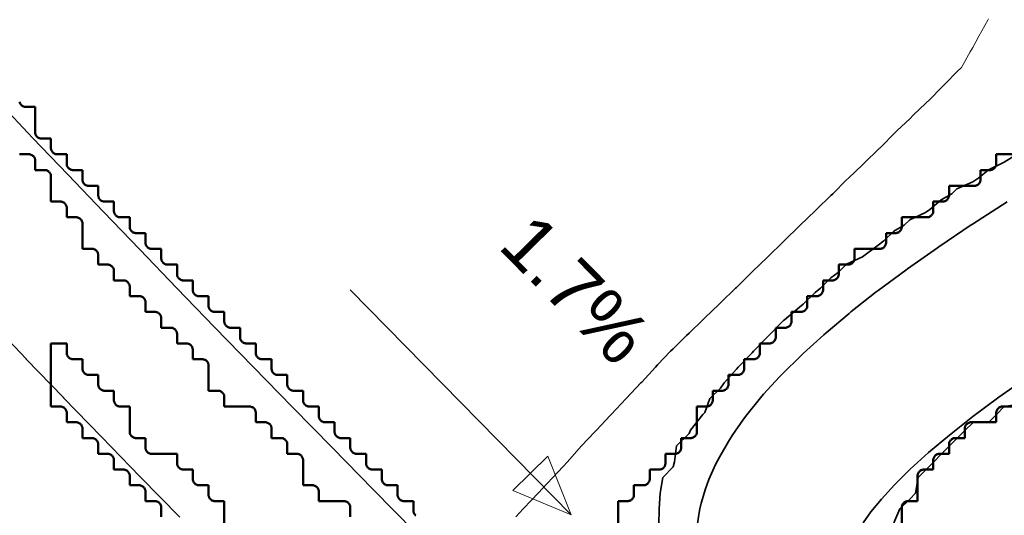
# Model space of a CAD drawing. Header units: metres. Extents: x -6552 to -6384, y 5654608 to 5654799.
# Tile 60 of 68: x -6463 to -6447, y 5654726 to 5654734. Entities that reach past the tile are written whole.
import ezdxf
from ezdxf.enums import TextEntityAlignment as Align

# ---------------------------------------------------------------- set-up
doc = ezdxf.new("R2010")
doc.units = ezdxf.units.M
doc.header["$LTSCALE"] = 0.5
doc.linetypes.add('DASHED', pattern=[9, 6, -3])
doc.linetypes.add('PHANTOM', pattern=[22, 12, -2, 2, -2, 2, -2])
for name, color, linetype, lineweight in [('L-GRAD-CONT', 5, 'DASHED', 25), ('L-GRAD-SLOPE', 5, 'Continuous', 18), ('L-HARD-PAVE', 8, 'Continuous', 35), ('L-SITE-LIMIT', 6, 'PHANTOM', 50), ('V-TOPO-MINR', 32, 'Continuous', 13)]:
    doc.layers.add(name, color=color, linetype=linetype, lineweight=lineweight)
doc.styles.add('BR-STD', font='arial.ttf')

msp = doc.modelspace()

# ---------------------------------------------------------------- linework, layer by layer
at = {"layer": 'L-GRAD-CONT', "lineweight": 35}
for points in [[(-6452.854, 5654725.625), (-6452.848, 5654725.875), (-6452.835, 5654726.125), (-6452.793, 5654726.375), (-6452.625, 5654726.543), (-6452.606, 5654726.625), (-6452.574, 5654726.875), (-6452.375, 5654727.074), (-6452.35, 5654727.125), (-6452.158, 5654727.375), (-6452.125, 5654727.407), (-6452.044, 5654727.625), (-6451.875, 5654727.793), (-6451.819, 5654727.875), (-6451.625, 5654728.094), (-6451.595, 5654728.125), (-6451.375, 5654728.353), (-6451.353, 5654728.375), (-6451.125, 5654728.61), (-6451.11, 5654728.625), (-6450.875, 5654728.864), (-6450.863, 5654728.875), (-6450.625, 5654729.076), (-6450.565, 5654729.125), (-6450.375, 5654729.306), (-6450.29, 5654729.375), (-6450.125, 5654729.54), (-6450.008, 5654729.625), (-6449.875, 5654729.758), (-6449.625, 5654729.874), (-6449.624, 5654729.875), (-6449.375, 5654730.058), (-6449.283, 5654730.125), (-6449.125, 5654730.28), (-6448.961, 5654730.375), (-6448.875, 5654730.46), (-6448.625, 5654730.579), (-6448.555, 5654730.625), (-6448.375, 5654730.775), (-6448.204, 5654730.875), (-6448.125, 5654730.953), (-6447.875, 5654731.065), (-6447.778, 5654731.125), (-6447.625, 5654731.253), (-6447.375, 5654731.375), (-6447.375, 5654731.375), (-6447.125, 5654731.526)], [(-6450.001, 5654730.967), (-6450.094, 5654730.875), (-6450.125, 5654730.845), (-6450.354, 5654730.625), (-6450.375, 5654730.604), (-6450.614, 5654730.375), (-6450.625, 5654730.365), (-6450.865, 5654730.125), (-6450.875, 5654730.115), (-6451.125, 5654729.875), (-6451.125, 5654729.875), (-6451.375, 5654729.635), (-6451.385, 5654729.625), (-6451.625, 5654729.385), (-6451.636, 5654729.375), (-6451.875, 5654729.146), (-6451.897, 5654729.125), (-6452.125, 5654728.906), (-6452.156, 5654728.875), (-6452.375, 5654728.665), (-6452.417, 5654728.625), (-6452.625, 5654728.417), (-6452.668, 5654728.375), (-6452.875, 5654728.159), (-6452.909, 5654728.125), (-6453.125, 5654727.888), (-6453.138, 5654727.875), (-6453.199, 5654727.81)], [(-6447.125, 5654727.535), (-6447.375, 5654727.499), (-6447.499, 5654727.375), (-6447.625, 5654727.249), (-6447.875, 5654727.242), (-6447.992, 5654727.125), (-6448.125, 5654726.992), (-6448.242, 5654726.875), (-6448.375, 5654726.742), (-6448.492, 5654726.625), (-6448.625, 5654726.492), (-6448.742, 5654726.375), (-6448.782, 5654726.125), (-6448.875, 5654726.032), (-6449.029, 5654725.875), (-6449.125, 5654725.654)]]:
    msp.add_lwpolyline(points, dxfattribs=at)
at = {"layer": 'L-GRAD-SLOPE'}
msp.add_lwpolyline([(-6457.753, 5654729.348), (-6454.247, 5654725.783)], dxfattribs=at)
msp.add_lwpolyline([(-6454.247, 5654725.783), (-6454.615, 5654726.713), (-6455.17, 5654726.167)], close=True, dxfattribs=at)
at = {"layer": 'L-HARD-PAVE'}
for points in [[(-6463.327, 5654732.328), (-6462.786, 5654731.758), (-6462.233, 5654731.178), (-6461.668, 5654730.588), (-6461.092, 5654729.988), (-6460.504, 5654729.379), (-6459.904, 5654728.759), (-6459.292, 5654728.13), (-6458.669, 5654727.491), (-6458.033, 5654726.842), (-6457.386, 5654726.183), (-6456.728, 5654725.515)], [(-6452.253, 5654725.567), (-6452.222, 5654725.786), (-6452.205, 5654725.878), (-6452.182, 5654725.968), (-6452.114, 5654726.196), (-6452.059, 5654726.344), (-6451.954, 5654726.582), (-6451.894, 5654726.699), (-6451.752, 5654726.947), (-6451.693, 5654727.039), (-6451.514, 5654727.297), (-6451.46, 5654727.369), (-6451.243, 5654727.637), (-6451.193, 5654727.694), (-6450.94, 5654727.971), (-6450.895, 5654728.017), (-6450.604, 5654728.304), (-6450.565, 5654728.341), (-6450.237, 5654728.638), (-6450.202, 5654728.668), (-6449.837, 5654728.975), (-6449.806, 5654729), (-6449.404, 5654729.317), (-6449.376, 5654729.338), (-6448.936, 5654729.664), (-6448.912, 5654729.682), (-6448.435, 5654730.018), (-6448.413, 5654730.033), (-6447.899, 5654730.379), (-6447.879, 5654730.392), (-6447.328, 5654730.748)], [(-6460.457, 5654725.744), (-6461.082, 5654726.385), (-6461.084, 5654726.387), (-6461.697, 5654727.017), (-6461.699, 5654727.019), (-6462.3, 5654727.64), (-6462.302, 5654727.642), (-6462.892, 5654728.253), (-6462.893, 5654728.255), (-6463.472, 5654728.857)], [(-6447.006, 5654727.967), (-6447.459, 5654727.647), (-6447.872, 5654727.341), (-6448.245, 5654727.047), (-6448.577, 5654726.768), (-6448.868, 5654726.505), (-6449.117, 5654726.259), (-6449.324, 5654726.033), (-6449.489, 5654725.83), (-6449.611, 5654725.654)]]:
    msp.add_lwpolyline(points, dxfattribs=at)
at = {"layer": 'L-SITE-LIMIT'}
for points in [[(-6462.998, 5654732.33), (-6462.996, 5654732.321), (-6462.992, 5654732.312), (-6462.988, 5654732.303), (-6462.983, 5654732.294), (-6462.977, 5654732.287), (-6462.971, 5654732.279), (-6462.963, 5654732.273), (-6462.956, 5654732.267), (-6462.947, 5654732.262), (-6462.938, 5654732.258), (-6462.929, 5654732.254), (-6462.92, 5654732.252), (-6462.91, 5654732.25), (-6462.9, 5654732.25), (-6462.752, 5654732.25), (-6462.75, 5654732.25), (-6462.75, 5654732.248), (-6462.75, 5654731.85), (-6462.75, 5654731.84), (-6462.748, 5654731.83), (-6462.746, 5654731.821), (-6462.742, 5654731.812), (-6462.738, 5654731.803), (-6462.733, 5654731.794), (-6462.727, 5654731.787), (-6462.721, 5654731.779), (-6462.713, 5654731.773), (-6462.706, 5654731.767), (-6462.697, 5654731.762), (-6462.688, 5654731.758), (-6462.679, 5654731.754), (-6462.67, 5654731.752), (-6462.66, 5654731.75), (-6462.65, 5654731.75), (-6462.502, 5654731.75), (-6462.5, 5654731.75), (-6462.5, 5654731.748), (-6462.5, 5654731.6), (-6462.5, 5654731.59), (-6462.498, 5654731.58), (-6462.496, 5654731.571), (-6462.492, 5654731.562), (-6462.488, 5654731.553), (-6462.483, 5654731.544), (-6462.477, 5654731.537), (-6462.471, 5654731.529), (-6462.463, 5654731.523), (-6462.456, 5654731.517), (-6462.447, 5654731.512), (-6462.438, 5654731.508), (-6462.429, 5654731.504), (-6462.42, 5654731.502), (-6462.41, 5654731.5), (-6462.4, 5654731.5), (-6462.252, 5654731.5), (-6462.25, 5654731.5), (-6462.25, 5654731.498), (-6462.25, 5654731.35), (-6462.25, 5654731.34), (-6462.248, 5654731.33), (-6462.246, 5654731.321), (-6462.242, 5654731.312), (-6462.238, 5654731.303), (-6462.233, 5654731.294), (-6462.227, 5654731.287), (-6462.221, 5654731.279), (-6462.213, 5654731.273), (-6462.206, 5654731.267), (-6462.197, 5654731.262), (-6462.188, 5654731.258), (-6462.179, 5654731.254), (-6462.17, 5654731.252), (-6462.16, 5654731.25), (-6462.15, 5654731.25), (-6462.002, 5654731.25), (-6462, 5654731.25), (-6462, 5654731.248), (-6462, 5654731.1), (-6462, 5654731.09), (-6461.998, 5654731.08), (-6461.996, 5654731.071), (-6461.992, 5654731.062), (-6461.988, 5654731.053), (-6461.983, 5654731.044), (-6461.977, 5654731.037), (-6461.971, 5654731.029), (-6461.963, 5654731.023), (-6461.956, 5654731.017), (-6461.947, 5654731.012), (-6461.938, 5654731.008), (-6461.929, 5654731.004), (-6461.92, 5654731.002), (-6461.91, 5654731), (-6461.9, 5654731), (-6461.752, 5654731), (-6461.75, 5654731), (-6461.75, 5654730.998), (-6461.75, 5654730.85), (-6461.75, 5654730.84), (-6461.748, 5654730.83), (-6461.746, 5654730.821), (-6461.742, 5654730.812), (-6461.738, 5654730.803), (-6461.733, 5654730.794), (-6461.727, 5654730.787), (-6461.721, 5654730.779), (-6461.713, 5654730.773), (-6461.706, 5654730.767), (-6461.697, 5654730.762), (-6461.688, 5654730.758), (-6461.679, 5654730.754), (-6461.67, 5654730.752), (-6461.66, 5654730.75), (-6461.65, 5654730.75), (-6461.502, 5654730.75), (-6461.5, 5654730.75), (-6461.5, 5654730.748), (-6461.5, 5654730.6), (-6461.5, 5654730.59), (-6461.498, 5654730.58), (-6461.496, 5654730.571), (-6461.492, 5654730.562), (-6461.488, 5654730.553), (-6461.483, 5654730.544), (-6461.477, 5654730.537), (-6461.471, 5654730.529), (-6461.463, 5654730.523), (-6461.456, 5654730.517), (-6461.447, 5654730.512), (-6461.438, 5654730.508), (-6461.429, 5654730.504), (-6461.42, 5654730.502), (-6461.41, 5654730.5), (-6461.4, 5654730.5), (-6461.252, 5654730.5), (-6461.25, 5654730.5), (-6461.25, 5654730.498), (-6461.25, 5654730.35), (-6461.25, 5654730.34), (-6461.248, 5654730.33), (-6461.246, 5654730.321), (-6461.242, 5654730.312), (-6461.238, 5654730.303), (-6461.233, 5654730.294), (-6461.227, 5654730.287), (-6461.221, 5654730.279), (-6461.213, 5654730.273), (-6461.206, 5654730.267), (-6461.197, 5654730.262), (-6461.188, 5654730.258), (-6461.179, 5654730.254), (-6461.17, 5654730.252), (-6461.16, 5654730.25), (-6461.15, 5654730.25), (-6461.002, 5654730.25), (-6461, 5654730.25), (-6461, 5654730.248), (-6461, 5654730.1), (-6461, 5654730.09), (-6460.998, 5654730.08), (-6460.996, 5654730.071), (-6460.992, 5654730.062), (-6460.988, 5654730.053), (-6460.983, 5654730.044), (-6460.977, 5654730.037), (-6460.971, 5654730.029), (-6460.963, 5654730.023), (-6460.956, 5654730.017), (-6460.947, 5654730.012), (-6460.938, 5654730.008), (-6460.929, 5654730.004), (-6460.92, 5654730.002), (-6460.91, 5654730), (-6460.9, 5654730), (-6460.752, 5654730), (-6460.75, 5654730), (-6460.75, 5654729.998), (-6460.75, 5654729.85), (-6460.75, 5654729.84), (-6460.748, 5654729.83), (-6460.746, 5654729.821), (-6460.742, 5654729.812), (-6460.738, 5654729.803), (-6460.733, 5654729.794), (-6460.727, 5654729.787), (-6460.721, 5654729.779), (-6460.713, 5654729.773), (-6460.706, 5654729.767), (-6460.697, 5654729.762), (-6460.688, 5654729.758), (-6460.679, 5654729.754), (-6460.67, 5654729.752), (-6460.66, 5654729.75), (-6460.65, 5654729.75), (-6460.502, 5654729.75), (-6460.5, 5654729.75), (-6460.5, 5654729.748), (-6460.5, 5654729.6), (-6460.5, 5654729.59), (-6460.498, 5654729.58), (-6460.496, 5654729.571), (-6460.492, 5654729.562), (-6460.488, 5654729.553), (-6460.483, 5654729.544), (-6460.477, 5654729.537), (-6460.471, 5654729.529), (-6460.463, 5654729.523), (-6460.456, 5654729.517), (-6460.447, 5654729.512), (-6460.438, 5654729.508), (-6460.429, 5654729.504), (-6460.42, 5654729.502), (-6460.41, 5654729.5), (-6460.4, 5654729.5), (-6460.252, 5654729.5), (-6460.25, 5654729.5), (-6460.25, 5654729.498), (-6460.25, 5654729.35), (-6460.25, 5654729.34), (-6460.248, 5654729.33), (-6460.246, 5654729.321), (-6460.242, 5654729.312), (-6460.238, 5654729.303), (-6460.233, 5654729.294), (-6460.227, 5654729.287), (-6460.221, 5654729.279), (-6460.213, 5654729.273), (-6460.206, 5654729.267), (-6460.197, 5654729.262), (-6460.188, 5654729.258), (-6460.179, 5654729.254), (-6460.17, 5654729.252), (-6460.16, 5654729.25), (-6460.15, 5654729.25), (-6460.002, 5654729.25), (-6460, 5654729.25), (-6460, 5654729.248), (-6460, 5654729.1), (-6460, 5654729.09), (-6459.998, 5654729.08), (-6459.996, 5654729.071), (-6459.992, 5654729.062), (-6459.988, 5654729.053), (-6459.983, 5654729.044), (-6459.977, 5654729.037), (-6459.971, 5654729.029), (-6459.963, 5654729.023), (-6459.956, 5654729.017), (-6459.947, 5654729.012), (-6459.938, 5654729.008), (-6459.929, 5654729.004), (-6459.92, 5654729.002), (-6459.91, 5654729), (-6459.9, 5654729), (-6459.752, 5654729), (-6459.75, 5654729), (-6459.75, 5654728.998), (-6459.75, 5654728.85), (-6459.75, 5654728.84), (-6459.748, 5654728.83), (-6459.746, 5654728.821), (-6459.742, 5654728.812), (-6459.738, 5654728.803), (-6459.733, 5654728.794), (-6459.727, 5654728.787), (-6459.721, 5654728.779), (-6459.713, 5654728.773), (-6459.706, 5654728.767), (-6459.697, 5654728.762), (-6459.688, 5654728.758), (-6459.679, 5654728.754), (-6459.67, 5654728.752), (-6459.66, 5654728.75), (-6459.65, 5654728.75), (-6459.502, 5654728.75), (-6459.5, 5654728.75), (-6459.5, 5654728.748), (-6459.5, 5654728.6), (-6459.5, 5654728.59), (-6459.498, 5654728.58), (-6459.496, 5654728.571), (-6459.492, 5654728.562), (-6459.488, 5654728.553), (-6459.483, 5654728.544), (-6459.477, 5654728.537), (-6459.471, 5654728.529), (-6459.463, 5654728.523), (-6459.456, 5654728.517), (-6459.447, 5654728.512), (-6459.438, 5654728.508), (-6459.429, 5654728.504), (-6459.42, 5654728.502), (-6459.41, 5654728.5), (-6459.4, 5654728.5), (-6459.252, 5654728.5), (-6459.25, 5654728.5), (-6459.25, 5654728.498), (-6459.25, 5654728.35), (-6459.25, 5654728.34), (-6459.248, 5654728.33), (-6459.246, 5654728.321), (-6459.242, 5654728.312), (-6459.238, 5654728.303), (-6459.233, 5654728.294), (-6459.227, 5654728.287), (-6459.221, 5654728.279), (-6459.213, 5654728.273), (-6459.206, 5654728.267), (-6459.197, 5654728.262), (-6459.188, 5654728.258), (-6459.179, 5654728.254), (-6459.17, 5654728.252), (-6459.16, 5654728.25), (-6459.15, 5654728.25), (-6459.002, 5654728.25), (-6459, 5654728.25), (-6459, 5654728.248), (-6459, 5654728.1), (-6459, 5654728.09), (-6458.998, 5654728.08), (-6458.996, 5654728.071), (-6458.992, 5654728.062), (-6458.988, 5654728.053), (-6458.983, 5654728.044), (-6458.977, 5654728.037), (-6458.971, 5654728.029), (-6458.963, 5654728.023), (-6458.956, 5654728.017), (-6458.947, 5654728.012), (-6458.938, 5654728.008), (-6458.929, 5654728.004), (-6458.92, 5654728.002), (-6458.91, 5654728), (-6458.9, 5654728), (-6458.752, 5654728), (-6458.75, 5654728), (-6458.75, 5654727.998), (-6458.75, 5654727.85), (-6458.75, 5654727.84), (-6458.748, 5654727.83), (-6458.746, 5654727.821), (-6458.742, 5654727.812), (-6458.738, 5654727.803), (-6458.733, 5654727.794), (-6458.727, 5654727.787), (-6458.721, 5654727.779), (-6458.713, 5654727.773), (-6458.706, 5654727.767), (-6458.697, 5654727.762), (-6458.688, 5654727.758), (-6458.679, 5654727.754), (-6458.67, 5654727.752), (-6458.66, 5654727.75), (-6458.65, 5654727.75), (-6458.502, 5654727.75), (-6458.5, 5654727.75), (-6458.5, 5654727.748), (-6458.5, 5654727.6), (-6458.5, 5654727.59), (-6458.498, 5654727.58), (-6458.496, 5654727.571), (-6458.492, 5654727.562), (-6458.488, 5654727.553), (-6458.483, 5654727.544), (-6458.477, 5654727.537), (-6458.471, 5654727.529), (-6458.463, 5654727.523), (-6458.456, 5654727.517), (-6458.447, 5654727.512), (-6458.438, 5654727.508), (-6458.429, 5654727.504), (-6458.42, 5654727.502), (-6458.41, 5654727.5), (-6458.4, 5654727.5), (-6458.252, 5654727.5), (-6458.25, 5654727.5), (-6458.25, 5654727.498), (-6458.25, 5654727.35), (-6458.25, 5654727.34), (-6458.248, 5654727.33), (-6458.246, 5654727.321), (-6458.242, 5654727.312), (-6458.238, 5654727.303), (-6458.233, 5654727.294), (-6458.227, 5654727.287), (-6458.221, 5654727.279), (-6458.213, 5654727.273), (-6458.206, 5654727.267), (-6458.197, 5654727.262), (-6458.188, 5654727.258), (-6458.179, 5654727.254), (-6458.17, 5654727.252), (-6458.16, 5654727.25), (-6458.15, 5654727.25), (-6458.002, 5654727.25), (-6458, 5654727.25), (-6458, 5654727.248), (-6458, 5654727.1), (-6458, 5654727.09), (-6457.998, 5654727.08), (-6457.996, 5654727.071), (-6457.992, 5654727.062), (-6457.988, 5654727.053), (-6457.983, 5654727.044), (-6457.977, 5654727.037), (-6457.971, 5654727.029), (-6457.963, 5654727.023), (-6457.956, 5654727.017), (-6457.947, 5654727.012), (-6457.938, 5654727.008), (-6457.929, 5654727.004), (-6457.92, 5654727.002), (-6457.91, 5654727), (-6457.9, 5654727), (-6457.752, 5654727), (-6457.75, 5654727), (-6457.75, 5654726.998), (-6457.75, 5654726.85), (-6457.75, 5654726.84), (-6457.748, 5654726.83), (-6457.746, 5654726.821), (-6457.742, 5654726.812), (-6457.738, 5654726.803), (-6457.733, 5654726.794), (-6457.727, 5654726.787), (-6457.721, 5654726.779), (-6457.713, 5654726.773), (-6457.706, 5654726.767), (-6457.697, 5654726.762), (-6457.688, 5654726.758), (-6457.679, 5654726.754), (-6457.67, 5654726.752), (-6457.66, 5654726.75), (-6457.65, 5654726.75), (-6457.502, 5654726.75), (-6457.5, 5654726.75), (-6457.5, 5654726.748), (-6457.5, 5654726.6), (-6457.5, 5654726.59), (-6457.498, 5654726.58), (-6457.496, 5654726.571), (-6457.492, 5654726.562), (-6457.488, 5654726.553), (-6457.483, 5654726.544), (-6457.477, 5654726.537), (-6457.471, 5654726.529), (-6457.463, 5654726.523), (-6457.456, 5654726.517), (-6457.447, 5654726.512), (-6457.438, 5654726.508), (-6457.429, 5654726.504), (-6457.42, 5654726.502), (-6457.41, 5654726.5), (-6457.4, 5654726.5), (-6457.252, 5654726.5), (-6457.25, 5654726.5), (-6457.25, 5654726.498), (-6457.25, 5654726.35), (-6457.25, 5654726.34), (-6457.248, 5654726.33), (-6457.246, 5654726.321), (-6457.242, 5654726.312), (-6457.238, 5654726.303), (-6457.233, 5654726.294), (-6457.227, 5654726.287), (-6457.221, 5654726.279), (-6457.213, 5654726.273), (-6457.206, 5654726.267), (-6457.197, 5654726.262), (-6457.188, 5654726.258), (-6457.179, 5654726.254), (-6457.17, 5654726.252), (-6457.16, 5654726.25), (-6457.15, 5654726.25), (-6457.002, 5654726.25), (-6457, 5654726.25), (-6457, 5654726.248), (-6457, 5654726.1), (-6457, 5654726.09), (-6456.998, 5654726.08), (-6456.996, 5654726.071), (-6456.992, 5654726.062), (-6456.988, 5654726.053), (-6456.983, 5654726.044), (-6456.977, 5654726.037), (-6456.971, 5654726.029), (-6456.963, 5654726.023), (-6456.956, 5654726.017), (-6456.947, 5654726.012), (-6456.938, 5654726.008), (-6456.929, 5654726.004), (-6456.92, 5654726.002), (-6456.91, 5654726), (-6456.9, 5654726), (-6456.752, 5654726), (-6456.75, 5654726), (-6456.75, 5654725.998), (-6456.75, 5654725.85), (-6456.75, 5654725.84), (-6456.748, 5654725.83), (-6456.746, 5654725.821), (-6456.742, 5654725.812), (-6456.738, 5654725.803), (-6456.733, 5654725.794), (-6456.727, 5654725.787), (-6456.721, 5654725.779), (-6456.713, 5654725.773)], [(-6457.75, 5654725.752), (-6457.75, 5654725.9), (-6457.75, 5654725.91), (-6457.752, 5654725.92), (-6457.754, 5654725.929), (-6457.758, 5654725.938), (-6457.762, 5654725.947), (-6457.767, 5654725.956), (-6457.773, 5654725.963), (-6457.779, 5654725.971), (-6457.787, 5654725.977), (-6457.794, 5654725.983), (-6457.803, 5654725.988), (-6457.812, 5654725.992), (-6457.821, 5654725.996), (-6457.83, 5654725.998), (-6457.84, 5654726), (-6457.85, 5654726), (-6458.248, 5654726), (-6458.25, 5654726), (-6458.25, 5654726.002), (-6458.25, 5654726.15), (-6458.25, 5654726.16), (-6458.252, 5654726.17), (-6458.254, 5654726.179), (-6458.258, 5654726.188), (-6458.262, 5654726.197), (-6458.267, 5654726.206), (-6458.273, 5654726.213), (-6458.279, 5654726.221), (-6458.287, 5654726.227), (-6458.294, 5654726.233), (-6458.303, 5654726.238), (-6458.312, 5654726.242), (-6458.321, 5654726.246), (-6458.33, 5654726.248), (-6458.34, 5654726.25), (-6458.35, 5654726.25), (-6458.498, 5654726.25), (-6458.5, 5654726.25), (-6458.5, 5654726.252), (-6458.5, 5654726.65), (-6458.5, 5654726.66), (-6458.502, 5654726.67), (-6458.504, 5654726.679), (-6458.508, 5654726.688), (-6458.512, 5654726.697), (-6458.517, 5654726.706), (-6458.523, 5654726.713), (-6458.529, 5654726.721), (-6458.537, 5654726.727), (-6458.544, 5654726.733), (-6458.553, 5654726.738), (-6458.562, 5654726.742), (-6458.571, 5654726.746), (-6458.58, 5654726.748), (-6458.59, 5654726.75), (-6458.6, 5654726.75), (-6458.748, 5654726.75), (-6458.75, 5654726.75), (-6458.75, 5654726.752), (-6458.75, 5654726.9), (-6458.75, 5654726.91), (-6458.752, 5654726.92), (-6458.754, 5654726.929), (-6458.758, 5654726.938), (-6458.762, 5654726.947), (-6458.767, 5654726.956), (-6458.773, 5654726.963), (-6458.779, 5654726.971), (-6458.787, 5654726.977), (-6458.794, 5654726.983), (-6458.803, 5654726.988), (-6458.812, 5654726.992), (-6458.821, 5654726.996), (-6458.83, 5654726.998), (-6458.84, 5654727), (-6458.85, 5654727), (-6458.998, 5654727), (-6459, 5654727), (-6459, 5654727.002), (-6459, 5654727.15), (-6459, 5654727.16), (-6459.002, 5654727.17), (-6459.004, 5654727.179), (-6459.008, 5654727.188), (-6459.012, 5654727.197), (-6459.017, 5654727.206), (-6459.023, 5654727.213), (-6459.029, 5654727.221), (-6459.037, 5654727.227), (-6459.044, 5654727.233), (-6459.053, 5654727.238), (-6459.062, 5654727.242), (-6459.071, 5654727.246), (-6459.08, 5654727.248), (-6459.09, 5654727.25), (-6459.1, 5654727.25), (-6459.248, 5654727.25), (-6459.25, 5654727.25), (-6459.25, 5654727.252), (-6459.25, 5654727.4), (-6459.25, 5654727.41), (-6459.252, 5654727.42), (-6459.254, 5654727.429), (-6459.258, 5654727.438), (-6459.262, 5654727.447), (-6459.267, 5654727.456), (-6459.273, 5654727.463), (-6459.279, 5654727.471), (-6459.287, 5654727.477), (-6459.294, 5654727.483), (-6459.303, 5654727.488), (-6459.312, 5654727.492), (-6459.321, 5654727.496), (-6459.33, 5654727.498), (-6459.34, 5654727.5), (-6459.35, 5654727.5), (-6459.748, 5654727.5), (-6459.75, 5654727.5), (-6459.75, 5654727.502), (-6459.75, 5654727.65), (-6459.75, 5654727.66), (-6459.752, 5654727.67), (-6459.754, 5654727.679), (-6459.758, 5654727.688), (-6459.762, 5654727.697), (-6459.767, 5654727.706), (-6459.773, 5654727.713), (-6459.779, 5654727.721), (-6459.787, 5654727.727), (-6459.794, 5654727.733), (-6459.803, 5654727.738), (-6459.812, 5654727.742), (-6459.821, 5654727.746), (-6459.83, 5654727.748), (-6459.84, 5654727.75), (-6459.85, 5654727.75), (-6459.998, 5654727.75), (-6460, 5654727.75), (-6460, 5654727.752), (-6460, 5654728.15), (-6460, 5654728.16), (-6460.002, 5654728.17), (-6460.004, 5654728.179), (-6460.008, 5654728.188), (-6460.012, 5654728.197), (-6460.017, 5654728.206), (-6460.023, 5654728.213), (-6460.029, 5654728.221), (-6460.037, 5654728.227), (-6460.044, 5654728.233), (-6460.053, 5654728.238), (-6460.062, 5654728.242), (-6460.071, 5654728.246), (-6460.08, 5654728.248), (-6460.09, 5654728.25), (-6460.1, 5654728.25), (-6460.248, 5654728.25), (-6460.25, 5654728.25), (-6460.25, 5654728.252), (-6460.25, 5654728.4), (-6460.25, 5654728.41), (-6460.252, 5654728.42), (-6460.254, 5654728.429), (-6460.258, 5654728.438), (-6460.262, 5654728.447), (-6460.267, 5654728.456), (-6460.273, 5654728.463), (-6460.279, 5654728.471), (-6460.287, 5654728.477), (-6460.294, 5654728.483), (-6460.303, 5654728.488), (-6460.312, 5654728.492), (-6460.321, 5654728.496), (-6460.33, 5654728.498), (-6460.34, 5654728.5), (-6460.35, 5654728.5), (-6460.498, 5654728.5), (-6460.5, 5654728.5), (-6460.5, 5654728.502), (-6460.5, 5654728.65), (-6460.5, 5654728.66), (-6460.502, 5654728.67), (-6460.504, 5654728.679), (-6460.508, 5654728.688), (-6460.512, 5654728.697), (-6460.517, 5654728.706), (-6460.523, 5654728.713), (-6460.529, 5654728.721), (-6460.537, 5654728.727), (-6460.544, 5654728.733), (-6460.553, 5654728.738), (-6460.562, 5654728.742), (-6460.571, 5654728.746), (-6460.58, 5654728.748), (-6460.59, 5654728.75), (-6460.6, 5654728.75), (-6460.748, 5654728.75), (-6460.75, 5654728.75), (-6460.75, 5654728.752), (-6460.75, 5654728.9), (-6460.75, 5654728.91), (-6460.752, 5654728.92), (-6460.754, 5654728.929), (-6460.758, 5654728.938), (-6460.762, 5654728.947), (-6460.767, 5654728.956), (-6460.773, 5654728.963), (-6460.779, 5654728.971), (-6460.787, 5654728.977), (-6460.794, 5654728.983), (-6460.803, 5654728.988), (-6460.812, 5654728.992), (-6460.821, 5654728.996), (-6460.83, 5654728.998), (-6460.84, 5654729), (-6460.85, 5654729), (-6460.998, 5654729), (-6461, 5654729), (-6461, 5654729.002), (-6461, 5654729.15), (-6461, 5654729.16), (-6461.002, 5654729.17), (-6461.004, 5654729.179), (-6461.008, 5654729.188), (-6461.012, 5654729.197), (-6461.017, 5654729.206), (-6461.023, 5654729.213), (-6461.029, 5654729.221), (-6461.037, 5654729.227), (-6461.044, 5654729.233), (-6461.053, 5654729.238), (-6461.062, 5654729.242), (-6461.071, 5654729.246), (-6461.08, 5654729.248), (-6461.09, 5654729.25), (-6461.1, 5654729.25), (-6461.248, 5654729.25), (-6461.25, 5654729.25), (-6461.25, 5654729.252), (-6461.25, 5654729.4), (-6461.25, 5654729.41), (-6461.252, 5654729.42), (-6461.254, 5654729.429), (-6461.258, 5654729.438), (-6461.262, 5654729.447), (-6461.267, 5654729.456), (-6461.273, 5654729.463), (-6461.279, 5654729.471), (-6461.287, 5654729.477), (-6461.294, 5654729.483), (-6461.303, 5654729.488), (-6461.312, 5654729.492), (-6461.321, 5654729.496), (-6461.33, 5654729.498), (-6461.34, 5654729.5), (-6461.35, 5654729.5), (-6461.498, 5654729.5), (-6461.5, 5654729.5), (-6461.5, 5654729.502), (-6461.5, 5654729.65), (-6461.5, 5654729.66), (-6461.502, 5654729.67), (-6461.504, 5654729.679), (-6461.508, 5654729.688), (-6461.512, 5654729.697), (-6461.517, 5654729.706), (-6461.523, 5654729.713), (-6461.529, 5654729.721), (-6461.537, 5654729.727), (-6461.544, 5654729.733), (-6461.553, 5654729.738), (-6461.562, 5654729.742), (-6461.571, 5654729.746), (-6461.58, 5654729.748), (-6461.59, 5654729.75), (-6461.6, 5654729.75), (-6461.748, 5654729.75), (-6461.75, 5654729.75), (-6461.75, 5654729.752), (-6461.75, 5654729.9), (-6461.75, 5654729.91), (-6461.752, 5654729.92), (-6461.754, 5654729.929), (-6461.758, 5654729.938), (-6461.762, 5654729.947), (-6461.767, 5654729.956), (-6461.773, 5654729.963), (-6461.779, 5654729.971), (-6461.787, 5654729.977), (-6461.794, 5654729.983), (-6461.803, 5654729.988), (-6461.812, 5654729.992), (-6461.821, 5654729.996), (-6461.83, 5654729.998), (-6461.84, 5654730), (-6461.85, 5654730), (-6461.998, 5654730), (-6462, 5654730), (-6462, 5654730.002), (-6462, 5654730.4), (-6462, 5654730.41), (-6462.002, 5654730.42), (-6462.004, 5654730.429), (-6462.008, 5654730.438), (-6462.012, 5654730.447), (-6462.017, 5654730.456), (-6462.023, 5654730.463), (-6462.029, 5654730.471), (-6462.037, 5654730.477), (-6462.044, 5654730.483), (-6462.053, 5654730.488), (-6462.062, 5654730.492), (-6462.071, 5654730.496), (-6462.08, 5654730.498), (-6462.09, 5654730.5), (-6462.1, 5654730.5), (-6462.248, 5654730.5), (-6462.25, 5654730.5), (-6462.25, 5654730.502), (-6462.25, 5654730.65), (-6462.25, 5654730.66), (-6462.252, 5654730.67), (-6462.254, 5654730.679), (-6462.258, 5654730.688), (-6462.262, 5654730.697), (-6462.267, 5654730.706), (-6462.273, 5654730.713), (-6462.279, 5654730.721), (-6462.287, 5654730.727), (-6462.294, 5654730.733), (-6462.303, 5654730.738), (-6462.312, 5654730.742), (-6462.321, 5654730.746), (-6462.33, 5654730.748), (-6462.34, 5654730.75), (-6462.35, 5654730.75), (-6462.498, 5654730.75), (-6462.5, 5654730.75), (-6462.5, 5654730.752), (-6462.5, 5654731.15), (-6462.5, 5654731.16), (-6462.502, 5654731.17), (-6462.504, 5654731.179), (-6462.508, 5654731.188), (-6462.512, 5654731.197), (-6462.517, 5654731.206), (-6462.523, 5654731.213), (-6462.529, 5654731.221), (-6462.537, 5654731.227), (-6462.544, 5654731.233), (-6462.553, 5654731.238), (-6462.562, 5654731.242), (-6462.571, 5654731.246), (-6462.58, 5654731.248), (-6462.59, 5654731.25), (-6462.6, 5654731.25), (-6462.748, 5654731.25), (-6462.75, 5654731.25), (-6462.75, 5654731.252), (-6462.75, 5654731.4), (-6462.75, 5654731.41), (-6462.752, 5654731.42), (-6462.754, 5654731.429), (-6462.758, 5654731.438), (-6462.762, 5654731.447), (-6462.767, 5654731.456), (-6462.773, 5654731.463), (-6462.779, 5654731.471), (-6462.787, 5654731.477), (-6462.794, 5654731.483), (-6462.803, 5654731.488), (-6462.812, 5654731.492), (-6462.821, 5654731.496), (-6462.83, 5654731.498), (-6462.84, 5654731.5), (-6462.85, 5654731.5), (-6462.998, 5654731.5)], [(-6453.5, 5654725.6), (-6453.5, 5654725.998), (-6453.5, 5654726), (-6453.498, 5654726), (-6453.35, 5654726), (-6453.34, 5654726), (-6453.33, 5654726.002), (-6453.321, 5654726.004), (-6453.312, 5654726.008), (-6453.303, 5654726.012), (-6453.294, 5654726.017), (-6453.287, 5654726.023), (-6453.279, 5654726.029), (-6453.273, 5654726.037), (-6453.267, 5654726.044), (-6453.262, 5654726.053), (-6453.258, 5654726.062), (-6453.254, 5654726.071), (-6453.252, 5654726.08), (-6453.25, 5654726.09), (-6453.25, 5654726.1), (-6453.25, 5654726.248), (-6453.25, 5654726.25), (-6453.248, 5654726.25), (-6453.1, 5654726.25), (-6453.09, 5654726.25), (-6453.08, 5654726.252), (-6453.071, 5654726.254), (-6453.062, 5654726.258), (-6453.053, 5654726.262), (-6453.044, 5654726.267), (-6453.037, 5654726.273), (-6453.029, 5654726.279), (-6453.023, 5654726.287), (-6453.017, 5654726.294), (-6453.012, 5654726.303), (-6453.008, 5654726.312), (-6453.004, 5654726.321), (-6453.002, 5654726.33), (-6453, 5654726.34), (-6453, 5654726.35), (-6453, 5654726.498), (-6453, 5654726.5), (-6452.998, 5654726.5), (-6452.85, 5654726.5), (-6452.84, 5654726.5), (-6452.83, 5654726.502), (-6452.821, 5654726.504), (-6452.812, 5654726.508), (-6452.803, 5654726.512), (-6452.794, 5654726.517), (-6452.787, 5654726.523), (-6452.779, 5654726.529), (-6452.773, 5654726.537), (-6452.767, 5654726.544), (-6452.762, 5654726.553), (-6452.758, 5654726.562), (-6452.754, 5654726.571), (-6452.752, 5654726.58), (-6452.75, 5654726.59), (-6452.75, 5654726.6), (-6452.75, 5654726.748), (-6452.75, 5654726.75), (-6452.748, 5654726.75), (-6452.6, 5654726.75), (-6452.59, 5654726.75), (-6452.58, 5654726.752), (-6452.571, 5654726.754), (-6452.562, 5654726.758), (-6452.553, 5654726.762), (-6452.544, 5654726.767), (-6452.537, 5654726.773), (-6452.529, 5654726.779), (-6452.523, 5654726.787), (-6452.517, 5654726.794), (-6452.512, 5654726.803), (-6452.508, 5654726.812), (-6452.504, 5654726.821), (-6452.502, 5654726.83), (-6452.5, 5654726.84), (-6452.5, 5654726.85), (-6452.5, 5654726.998), (-6452.5, 5654727), (-6452.498, 5654727), (-6452.35, 5654727), (-6452.34, 5654727), (-6452.33, 5654727.002), (-6452.321, 5654727.004), (-6452.312, 5654727.008), (-6452.303, 5654727.012), (-6452.294, 5654727.017), (-6452.287, 5654727.023), (-6452.279, 5654727.029), (-6452.273, 5654727.037), (-6452.267, 5654727.044), (-6452.262, 5654727.053), (-6452.258, 5654727.062), (-6452.254, 5654727.071), (-6452.252, 5654727.08), (-6452.25, 5654727.09), (-6452.25, 5654727.1), (-6452.25, 5654727.498), (-6452.25, 5654727.5), (-6452.248, 5654727.5), (-6452.1, 5654727.5), (-6452.09, 5654727.5), (-6452.08, 5654727.502), (-6452.071, 5654727.504), (-6452.062, 5654727.508), (-6452.053, 5654727.512), (-6452.044, 5654727.517), (-6452.037, 5654727.523), (-6452.029, 5654727.529), (-6452.023, 5654727.537), (-6452.017, 5654727.544), (-6452.012, 5654727.553), (-6452.008, 5654727.562), (-6452.004, 5654727.571), (-6452.002, 5654727.58), (-6452, 5654727.59), (-6452, 5654727.6), (-6452, 5654727.748), (-6452, 5654727.75), (-6451.998, 5654727.75), (-6451.85, 5654727.75), (-6451.84, 5654727.75), (-6451.83, 5654727.752), (-6451.821, 5654727.754), (-6451.812, 5654727.758), (-6451.803, 5654727.762), (-6451.794, 5654727.767), (-6451.787, 5654727.773), (-6451.779, 5654727.779), (-6451.773, 5654727.787), (-6451.767, 5654727.794), (-6451.762, 5654727.803), (-6451.758, 5654727.812), (-6451.754, 5654727.821), (-6451.752, 5654727.83), (-6451.75, 5654727.84), (-6451.75, 5654727.85), (-6451.75, 5654727.998), (-6451.75, 5654728), (-6451.748, 5654728), (-6451.6, 5654728), (-6451.59, 5654728), (-6451.58, 5654728.002), (-6451.571, 5654728.004), (-6451.562, 5654728.008), (-6451.553, 5654728.012), (-6451.544, 5654728.017), (-6451.537, 5654728.023), (-6451.529, 5654728.029), (-6451.523, 5654728.037), (-6451.517, 5654728.044), (-6451.512, 5654728.053), (-6451.508, 5654728.062), (-6451.504, 5654728.071), (-6451.502, 5654728.08), (-6451.5, 5654728.09), (-6451.5, 5654728.1), (-6451.5, 5654728.248), (-6451.5, 5654728.25), (-6451.498, 5654728.25), (-6451.35, 5654728.25), (-6451.34, 5654728.25), (-6451.33, 5654728.252), (-6451.321, 5654728.254), (-6451.312, 5654728.258), (-6451.303, 5654728.262), (-6451.294, 5654728.267), (-6451.287, 5654728.273), (-6451.279, 5654728.279), (-6451.273, 5654728.287), (-6451.267, 5654728.294), (-6451.262, 5654728.303), (-6451.258, 5654728.312), (-6451.254, 5654728.321), (-6451.252, 5654728.33), (-6451.25, 5654728.34), (-6451.25, 5654728.35), (-6451.25, 5654728.498), (-6451.25, 5654728.5), (-6451.248, 5654728.5), (-6451.1, 5654728.5), (-6451.09, 5654728.5), (-6451.08, 5654728.502), (-6451.071, 5654728.504), (-6451.062, 5654728.508), (-6451.053, 5654728.512), (-6451.044, 5654728.517), (-6451.037, 5654728.523), (-6451.029, 5654728.529), (-6451.023, 5654728.537), (-6451.017, 5654728.544), (-6451.012, 5654728.553), (-6451.008, 5654728.562), (-6451.004, 5654728.571), (-6451.002, 5654728.58), (-6451, 5654728.59), (-6451, 5654728.6), (-6451, 5654728.748), (-6451, 5654728.75), (-6450.998, 5654728.75), (-6450.85, 5654728.75), (-6450.84, 5654728.75), (-6450.83, 5654728.752), (-6450.821, 5654728.754), (-6450.812, 5654728.758), (-6450.803, 5654728.762), (-6450.794, 5654728.767), (-6450.787, 5654728.773), (-6450.779, 5654728.779), (-6450.773, 5654728.787), (-6450.767, 5654728.794), (-6450.762, 5654728.803), (-6450.758, 5654728.812), (-6450.754, 5654728.821), (-6450.752, 5654728.83), (-6450.75, 5654728.84), (-6450.75, 5654728.85), (-6450.75, 5654728.998), (-6450.75, 5654729), (-6450.748, 5654729), (-6450.6, 5654729), (-6450.59, 5654729), (-6450.58, 5654729.002), (-6450.571, 5654729.004), (-6450.562, 5654729.008), (-6450.553, 5654729.012), (-6450.544, 5654729.017), (-6450.537, 5654729.023), (-6450.529, 5654729.029), (-6450.523, 5654729.037), (-6450.517, 5654729.044), (-6450.512, 5654729.053), (-6450.508, 5654729.062), (-6450.504, 5654729.071), (-6450.502, 5654729.08), (-6450.5, 5654729.09), (-6450.5, 5654729.1), (-6450.5, 5654729.248), (-6450.5, 5654729.25), (-6450.498, 5654729.25), (-6450.35, 5654729.25), (-6450.34, 5654729.25), (-6450.33, 5654729.252), (-6450.321, 5654729.254), (-6450.312, 5654729.258), (-6450.303, 5654729.262), (-6450.294, 5654729.267), (-6450.287, 5654729.273), (-6450.279, 5654729.279), (-6450.273, 5654729.287), (-6450.267, 5654729.294), (-6450.262, 5654729.303), (-6450.258, 5654729.312), (-6450.254, 5654729.321), (-6450.252, 5654729.33), (-6450.25, 5654729.34), (-6450.25, 5654729.35), (-6450.25, 5654729.498), (-6450.25, 5654729.5), (-6450.248, 5654729.5), (-6450.1, 5654729.5), (-6450.09, 5654729.5), (-6450.08, 5654729.502), (-6450.071, 5654729.504), (-6450.062, 5654729.508), (-6450.053, 5654729.512), (-6450.044, 5654729.517), (-6450.037, 5654729.523), (-6450.029, 5654729.529), (-6450.023, 5654729.537), (-6450.017, 5654729.544), (-6450.012, 5654729.553), (-6450.008, 5654729.562), (-6450.004, 5654729.571), (-6450.002, 5654729.58), (-6450, 5654729.59), (-6450, 5654729.6), (-6450, 5654729.748), (-6450, 5654729.75), (-6449.998, 5654729.75), (-6449.85, 5654729.75), (-6449.84, 5654729.75), (-6449.83, 5654729.752), (-6449.821, 5654729.754), (-6449.812, 5654729.758), (-6449.803, 5654729.762), (-6449.794, 5654729.767), (-6449.787, 5654729.773), (-6449.779, 5654729.779), (-6449.773, 5654729.787), (-6449.767, 5654729.794), (-6449.762, 5654729.803), (-6449.758, 5654729.812), (-6449.754, 5654729.821), (-6449.752, 5654729.83), (-6449.75, 5654729.84), (-6449.75, 5654729.85), (-6449.75, 5654729.998), (-6449.75, 5654730), (-6449.748, 5654730), (-6449.35, 5654730), (-6449.34, 5654730), (-6449.33, 5654730.002), (-6449.321, 5654730.004), (-6449.312, 5654730.008), (-6449.303, 5654730.012), (-6449.294, 5654730.017), (-6449.287, 5654730.023), (-6449.279, 5654730.029), (-6449.273, 5654730.037), (-6449.267, 5654730.044), (-6449.262, 5654730.053), (-6449.258, 5654730.062), (-6449.254, 5654730.071), (-6449.252, 5654730.08), (-6449.25, 5654730.09), (-6449.25, 5654730.1), (-6449.25, 5654730.248), (-6449.25, 5654730.25), (-6449.248, 5654730.25), (-6449.1, 5654730.25), (-6449.09, 5654730.25), (-6449.08, 5654730.252), (-6449.071, 5654730.254), (-6449.062, 5654730.258), (-6449.053, 5654730.262), (-6449.044, 5654730.267), (-6449.037, 5654730.273), (-6449.029, 5654730.279), (-6449.023, 5654730.287), (-6449.017, 5654730.294), (-6449.012, 5654730.303), (-6449.008, 5654730.312), (-6449.004, 5654730.321), (-6449.002, 5654730.33), (-6449, 5654730.34), (-6449, 5654730.35), (-6449, 5654730.498), (-6449, 5654730.5), (-6448.998, 5654730.5), (-6448.6, 5654730.5), (-6448.59, 5654730.5), (-6448.58, 5654730.502), (-6448.571, 5654730.504), (-6448.562, 5654730.508), (-6448.553, 5654730.512), (-6448.544, 5654730.517), (-6448.537, 5654730.523), (-6448.529, 5654730.529), (-6448.523, 5654730.537), (-6448.517, 5654730.544), (-6448.512, 5654730.553), (-6448.508, 5654730.562), (-6448.504, 5654730.571), (-6448.502, 5654730.58), (-6448.5, 5654730.59), (-6448.5, 5654730.6), (-6448.5, 5654730.748), (-6448.5, 5654730.75), (-6448.498, 5654730.75), (-6448.35, 5654730.75), (-6448.34, 5654730.75), (-6448.33, 5654730.752), (-6448.321, 5654730.754), (-6448.312, 5654730.758), (-6448.303, 5654730.762), (-6448.294, 5654730.767), (-6448.287, 5654730.773), (-6448.279, 5654730.779), (-6448.273, 5654730.787), (-6448.267, 5654730.794), (-6448.262, 5654730.803), (-6448.258, 5654730.812), (-6448.254, 5654730.821), (-6448.252, 5654730.83), (-6448.25, 5654730.84), (-6448.25, 5654730.85), (-6448.25, 5654730.998), (-6448.25, 5654731), (-6448.248, 5654731), (-6447.85, 5654731), (-6447.84, 5654731), (-6447.83, 5654731.002), (-6447.821, 5654731.004), (-6447.812, 5654731.008), (-6447.803, 5654731.012), (-6447.794, 5654731.017), (-6447.787, 5654731.023), (-6447.779, 5654731.029), (-6447.773, 5654731.037), (-6447.767, 5654731.044), (-6447.762, 5654731.053), (-6447.758, 5654731.062), (-6447.754, 5654731.071), (-6447.752, 5654731.08), (-6447.75, 5654731.09), (-6447.75, 5654731.1), (-6447.75, 5654731.248), (-6447.75, 5654731.25), (-6447.748, 5654731.25), (-6447.6, 5654731.25), (-6447.59, 5654731.25), (-6447.58, 5654731.252), (-6447.571, 5654731.254), (-6447.562, 5654731.258), (-6447.553, 5654731.262), (-6447.544, 5654731.267), (-6447.537, 5654731.273), (-6447.529, 5654731.279), (-6447.523, 5654731.287), (-6447.517, 5654731.294), (-6447.512, 5654731.303), (-6447.508, 5654731.312), (-6447.504, 5654731.321), (-6447.502, 5654731.33), (-6447.5, 5654731.34), (-6447.5, 5654731.35), (-6447.5, 5654731.498), (-6447.5, 5654731.5), (-6447.498, 5654731.5), (-6447.1, 5654731.5)], [(-6460.75, 5654725.752), (-6460.75, 5654725.9), (-6460.75, 5654725.91), (-6460.752, 5654725.92), (-6460.754, 5654725.929), (-6460.758, 5654725.938), (-6460.762, 5654725.947), (-6460.767, 5654725.956), (-6460.773, 5654725.963), (-6460.779, 5654725.971), (-6460.787, 5654725.977), (-6460.794, 5654725.983), (-6460.803, 5654725.988), (-6460.812, 5654725.992), (-6460.821, 5654725.996), (-6460.83, 5654725.998), (-6460.84, 5654726), (-6460.85, 5654726), (-6460.998, 5654726), (-6461, 5654726), (-6461, 5654726.002), (-6461, 5654726.15), (-6461, 5654726.16), (-6461.002, 5654726.17), (-6461.004, 5654726.179), (-6461.008, 5654726.188), (-6461.012, 5654726.197), (-6461.017, 5654726.206), (-6461.023, 5654726.213), (-6461.029, 5654726.221), (-6461.037, 5654726.227), (-6461.044, 5654726.233), (-6461.053, 5654726.238), (-6461.062, 5654726.242), (-6461.071, 5654726.246), (-6461.08, 5654726.248), (-6461.09, 5654726.25), (-6461.1, 5654726.25), (-6461.248, 5654726.25), (-6461.25, 5654726.25), (-6461.25, 5654726.252), (-6461.25, 5654726.4), (-6461.25, 5654726.41), (-6461.252, 5654726.42), (-6461.254, 5654726.429), (-6461.258, 5654726.438), (-6461.262, 5654726.447), (-6461.267, 5654726.456), (-6461.273, 5654726.463), (-6461.279, 5654726.471), (-6461.287, 5654726.477), (-6461.294, 5654726.483), (-6461.303, 5654726.488), (-6461.312, 5654726.492), (-6461.321, 5654726.496), (-6461.33, 5654726.498), (-6461.34, 5654726.5), (-6461.35, 5654726.5), (-6461.498, 5654726.5), (-6461.5, 5654726.5), (-6461.5, 5654726.502), (-6461.5, 5654726.65), (-6461.5, 5654726.66), (-6461.502, 5654726.67), (-6461.504, 5654726.679), (-6461.508, 5654726.688), (-6461.512, 5654726.697), (-6461.517, 5654726.706), (-6461.523, 5654726.713), (-6461.529, 5654726.721), (-6461.537, 5654726.727), (-6461.544, 5654726.733), (-6461.553, 5654726.738), (-6461.562, 5654726.742), (-6461.571, 5654726.746), (-6461.58, 5654726.748), (-6461.59, 5654726.75), (-6461.6, 5654726.75), (-6461.748, 5654726.75), (-6461.75, 5654726.75), (-6461.75, 5654726.752), (-6461.75, 5654726.9), (-6461.75, 5654726.91), (-6461.752, 5654726.92), (-6461.754, 5654726.929), (-6461.758, 5654726.938), (-6461.762, 5654726.947), (-6461.767, 5654726.956), (-6461.773, 5654726.963), (-6461.779, 5654726.971), (-6461.787, 5654726.977), (-6461.794, 5654726.983), (-6461.803, 5654726.988), (-6461.812, 5654726.992), (-6461.821, 5654726.996), (-6461.83, 5654726.998), (-6461.84, 5654727), (-6461.85, 5654727), (-6461.998, 5654727), (-6462, 5654727), (-6462, 5654727.002), (-6462, 5654727.15), (-6462, 5654727.16), (-6462.002, 5654727.17), (-6462.004, 5654727.179), (-6462.008, 5654727.188), (-6462.012, 5654727.197), (-6462.017, 5654727.206), (-6462.023, 5654727.213), (-6462.029, 5654727.221), (-6462.037, 5654727.227), (-6462.044, 5654727.233), (-6462.053, 5654727.238), (-6462.062, 5654727.242), (-6462.071, 5654727.246), (-6462.08, 5654727.248), (-6462.09, 5654727.25), (-6462.1, 5654727.25), (-6462.248, 5654727.25), (-6462.25, 5654727.25), (-6462.25, 5654727.252), (-6462.25, 5654727.4), (-6462.25, 5654727.41), (-6462.252, 5654727.42), (-6462.254, 5654727.429), (-6462.258, 5654727.438), (-6462.262, 5654727.447), (-6462.267, 5654727.456), (-6462.273, 5654727.463), (-6462.279, 5654727.471), (-6462.287, 5654727.477), (-6462.294, 5654727.483), (-6462.303, 5654727.488), (-6462.312, 5654727.492), (-6462.321, 5654727.496), (-6462.33, 5654727.498), (-6462.34, 5654727.5), (-6462.35, 5654727.5), (-6462.498, 5654727.5), (-6462.5, 5654727.5), (-6462.5, 5654727.502), (-6462.5, 5654728.498), (-6462.5, 5654728.5), (-6462.498, 5654728.5), (-6462.252, 5654728.5), (-6462.25, 5654728.5), (-6462.25, 5654728.5), (-6462.25, 5654728.498), (-6462.25, 5654728.35), (-6462.25, 5654728.34), (-6462.248, 5654728.33), (-6462.246, 5654728.321), (-6462.242, 5654728.312), (-6462.238, 5654728.303), (-6462.233, 5654728.294), (-6462.227, 5654728.287), (-6462.221, 5654728.279), (-6462.213, 5654728.273), (-6462.206, 5654728.267), (-6462.197, 5654728.262), (-6462.188, 5654728.258), (-6462.179, 5654728.254), (-6462.17, 5654728.252), (-6462.16, 5654728.25), (-6462.15, 5654728.25), (-6462.002, 5654728.25), (-6462, 5654728.25), (-6462, 5654728.248), (-6462, 5654728.1), (-6462, 5654728.09), (-6461.998, 5654728.08), (-6461.996, 5654728.071), (-6461.992, 5654728.062), (-6461.988, 5654728.053), (-6461.983, 5654728.044), (-6461.977, 5654728.037), (-6461.971, 5654728.029), (-6461.963, 5654728.023), (-6461.956, 5654728.017), (-6461.947, 5654728.012), (-6461.938, 5654728.008), (-6461.929, 5654728.004), (-6461.92, 5654728.002), (-6461.91, 5654728), (-6461.9, 5654728), (-6461.752, 5654728), (-6461.75, 5654728), (-6461.75, 5654727.998), (-6461.75, 5654727.85), (-6461.75, 5654727.84), (-6461.748, 5654727.83), (-6461.746, 5654727.821), (-6461.742, 5654727.812), (-6461.738, 5654727.803), (-6461.733, 5654727.794), (-6461.727, 5654727.787), (-6461.721, 5654727.779), (-6461.713, 5654727.773), (-6461.706, 5654727.767), (-6461.697, 5654727.762), (-6461.688, 5654727.758), (-6461.679, 5654727.754), (-6461.67, 5654727.752), (-6461.66, 5654727.75), (-6461.65, 5654727.75), (-6461.502, 5654727.75), (-6461.5, 5654727.75), (-6461.5, 5654727.748), (-6461.5, 5654727.6), (-6461.5, 5654727.59), (-6461.498, 5654727.58), (-6461.496, 5654727.571), (-6461.492, 5654727.562), (-6461.488, 5654727.553), (-6461.483, 5654727.544), (-6461.477, 5654727.537), (-6461.471, 5654727.529), (-6461.463, 5654727.523), (-6461.456, 5654727.517), (-6461.447, 5654727.512), (-6461.438, 5654727.508), (-6461.429, 5654727.504), (-6461.42, 5654727.502), (-6461.41, 5654727.5), (-6461.4, 5654727.5), (-6461.252, 5654727.5), (-6461.25, 5654727.5), (-6461.25, 5654727.498), (-6461.25, 5654727.1), (-6461.25, 5654727.09), (-6461.248, 5654727.08), (-6461.246, 5654727.071), (-6461.242, 5654727.062), (-6461.238, 5654727.053), (-6461.233, 5654727.044), (-6461.227, 5654727.037), (-6461.221, 5654727.029), (-6461.213, 5654727.023), (-6461.206, 5654727.017), (-6461.197, 5654727.012), (-6461.188, 5654727.008), (-6461.179, 5654727.004), (-6461.17, 5654727.002), (-6461.16, 5654727), (-6461.15, 5654727), (-6461.002, 5654727), (-6461, 5654727), (-6461, 5654726.998), (-6461, 5654726.85), (-6461, 5654726.84), (-6460.998, 5654726.83), (-6460.996, 5654726.821), (-6460.992, 5654726.812), (-6460.988, 5654726.803), (-6460.983, 5654726.794), (-6460.977, 5654726.787), (-6460.971, 5654726.779), (-6460.963, 5654726.773), (-6460.956, 5654726.767), (-6460.947, 5654726.762), (-6460.938, 5654726.758), (-6460.929, 5654726.754), (-6460.92, 5654726.752), (-6460.91, 5654726.75), (-6460.9, 5654726.75), (-6460.502, 5654726.75), (-6460.5, 5654726.75), (-6460.5, 5654726.748), (-6460.5, 5654726.6), (-6460.5, 5654726.59), (-6460.498, 5654726.58), (-6460.496, 5654726.571), (-6460.492, 5654726.562), (-6460.488, 5654726.553), (-6460.483, 5654726.544), (-6460.477, 5654726.537), (-6460.471, 5654726.529), (-6460.463, 5654726.523), (-6460.456, 5654726.517), (-6460.447, 5654726.512), (-6460.438, 5654726.508), (-6460.429, 5654726.504), (-6460.42, 5654726.502), (-6460.41, 5654726.5), (-6460.4, 5654726.5), (-6460.252, 5654726.5), (-6460.25, 5654726.5), (-6460.25, 5654726.498), (-6460.25, 5654726.35), (-6460.25, 5654726.34), (-6460.248, 5654726.33), (-6460.246, 5654726.321), (-6460.242, 5654726.312), (-6460.238, 5654726.303), (-6460.233, 5654726.294), (-6460.227, 5654726.287), (-6460.221, 5654726.279), (-6460.213, 5654726.273), (-6460.206, 5654726.267), (-6460.197, 5654726.262), (-6460.188, 5654726.258), (-6460.179, 5654726.254), (-6460.17, 5654726.252), (-6460.16, 5654726.25), (-6460.15, 5654726.25), (-6460.002, 5654726.25), (-6460, 5654726.25), (-6460, 5654726.248), (-6460, 5654726.1), (-6460, 5654726.09), (-6459.998, 5654726.08), (-6459.996, 5654726.071), (-6459.992, 5654726.062), (-6459.988, 5654726.053), (-6459.983, 5654726.044), (-6459.977, 5654726.037), (-6459.971, 5654726.029), (-6459.963, 5654726.023), (-6459.956, 5654726.017), (-6459.947, 5654726.012), (-6459.938, 5654726.008), (-6459.929, 5654726.004), (-6459.92, 5654726.002), (-6459.91, 5654726), (-6459.9, 5654726), (-6459.752, 5654726), (-6459.75, 5654726), (-6459.75, 5654725.998), (-6459.75, 5654725.6)], [(-6447.002, 5654727.5), (-6447.4, 5654727.5), (-6447.41, 5654727.5), (-6447.42, 5654727.498), (-6447.429, 5654727.496), (-6447.438, 5654727.492), (-6447.447, 5654727.488), (-6447.456, 5654727.483), (-6447.463, 5654727.477), (-6447.471, 5654727.471), (-6447.477, 5654727.463), (-6447.483, 5654727.456), (-6447.488, 5654727.447), (-6447.492, 5654727.438), (-6447.496, 5654727.429), (-6447.498, 5654727.42), (-6447.5, 5654727.41), (-6447.5, 5654727.4), (-6447.5, 5654727.252), (-6447.5, 5654727.25), (-6447.502, 5654727.25), (-6447.9, 5654727.25), (-6447.91, 5654727.25), (-6447.92, 5654727.248), (-6447.929, 5654727.246), (-6447.938, 5654727.242), (-6447.947, 5654727.238), (-6447.956, 5654727.233), (-6447.963, 5654727.227), (-6447.971, 5654727.221), (-6447.977, 5654727.213), (-6447.983, 5654727.206), (-6447.988, 5654727.197), (-6447.992, 5654727.188), (-6447.996, 5654727.179), (-6447.998, 5654727.17), (-6448, 5654727.16), (-6448, 5654727.15), (-6448, 5654727.002), (-6448, 5654727), (-6448.002, 5654727), (-6448.15, 5654727), (-6448.16, 5654727), (-6448.17, 5654726.998), (-6448.179, 5654726.996), (-6448.188, 5654726.992), (-6448.197, 5654726.988), (-6448.206, 5654726.983), (-6448.213, 5654726.977), (-6448.221, 5654726.971), (-6448.227, 5654726.963), (-6448.233, 5654726.956), (-6448.238, 5654726.947), (-6448.242, 5654726.938), (-6448.246, 5654726.929), (-6448.248, 5654726.92), (-6448.25, 5654726.91), (-6448.25, 5654726.9), (-6448.25, 5654726.752), (-6448.25, 5654726.75), (-6448.252, 5654726.75), (-6448.4, 5654726.75), (-6448.41, 5654726.75), (-6448.42, 5654726.748), (-6448.429, 5654726.746), (-6448.438, 5654726.742), (-6448.447, 5654726.738), (-6448.456, 5654726.733), (-6448.463, 5654726.727), (-6448.471, 5654726.721), (-6448.477, 5654726.713), (-6448.483, 5654726.706), (-6448.488, 5654726.697), (-6448.492, 5654726.688), (-6448.496, 5654726.679), (-6448.498, 5654726.67), (-6448.5, 5654726.66), (-6448.5, 5654726.65), (-6448.5, 5654726.502), (-6448.5, 5654726.5), (-6448.502, 5654726.5), (-6448.65, 5654726.5), (-6448.66, 5654726.5), (-6448.67, 5654726.498), (-6448.679, 5654726.496), (-6448.688, 5654726.492), (-6448.697, 5654726.488), (-6448.706, 5654726.483), (-6448.713, 5654726.477), (-6448.721, 5654726.471), (-6448.727, 5654726.463), (-6448.733, 5654726.456), (-6448.738, 5654726.447), (-6448.742, 5654726.438), (-6448.746, 5654726.429), (-6448.748, 5654726.42), (-6448.75, 5654726.41), (-6448.75, 5654726.4), (-6448.75, 5654726.002), (-6448.75, 5654726), (-6448.752, 5654726), (-6448.9, 5654726), (-6448.91, 5654726), (-6448.92, 5654725.998), (-6448.929, 5654725.996), (-6448.938, 5654725.992), (-6448.947, 5654725.988), (-6448.956, 5654725.983), (-6448.963, 5654725.977), (-6448.971, 5654725.971), (-6448.977, 5654725.963), (-6448.983, 5654725.956), (-6448.988, 5654725.947), (-6448.992, 5654725.938), (-6448.996, 5654725.929), (-6448.998, 5654725.92), (-6449, 5654725.91), (-6449, 5654725.9), (-6449, 5654725.502)]]:
    msp.add_lwpolyline(points, dxfattribs=at)
at = {"layer": 'V-TOPO-MINR'}
msp.add_lwpolyline([(-6447.625, 5654733.648), (-6447.637, 5654733.625), (-6447.775, 5654733.375), (-6447.875, 5654733.193), (-6447.913, 5654733.125), (-6448.054, 5654732.875), (-6448.125, 5654732.807), (-6448.299, 5654732.625), (-6448.375, 5654732.552), (-6448.552, 5654732.375), (-6448.625, 5654732.305), (-6448.812, 5654732.125), (-6448.875, 5654732.062), (-6449.071, 5654731.875), (-6449.125, 5654731.823), (-6449.323, 5654731.625), (-6449.375, 5654731.575), (-6449.583, 5654731.375), (-6449.625, 5654731.333), (-6449.842, 5654731.125), (-6449.875, 5654731.094), (-6450.094, 5654730.875), (-6450.125, 5654730.845), (-6450.354, 5654730.625), (-6450.375, 5654730.604), (-6450.614, 5654730.375), (-6450.625, 5654730.365), (-6450.865, 5654730.125), (-6450.875, 5654730.115), (-6451.125, 5654729.875), (-6451.125, 5654729.875), (-6451.375, 5654729.635), (-6451.385, 5654729.625), (-6451.625, 5654729.385), (-6451.636, 5654729.375), (-6451.875, 5654729.146), (-6451.897, 5654729.125), (-6452.125, 5654728.906), (-6452.156, 5654728.875), (-6452.375, 5654728.665), (-6452.417, 5654728.625), (-6452.625, 5654728.417), (-6452.668, 5654728.375), (-6452.875, 5654728.159), (-6452.909, 5654728.125), (-6453.125, 5654727.888), (-6453.138, 5654727.875), (-6453.375, 5654727.625), (-6453.375, 5654727.625), (-6453.61, 5654727.375), (-6453.625, 5654727.359), (-6453.846, 5654727.125), (-6453.875, 5654727.094), (-6454.081, 5654726.875), (-6454.125, 5654726.828), (-6454.306, 5654726.625), (-6454.375, 5654726.547), (-6454.537, 5654726.375), (-6454.625, 5654726.281), (-6454.772, 5654726.125), (-6454.875, 5654726.016), (-6455.007, 5654725.875), (-6455.125, 5654725.75)], dxfattribs=at)

# ---------------------------------------------------------------- texts
at = {"layer": 'L-GRAD-SLOPE', "style": 'BR-STD'}
msp.add_text('1.7%', height=0.85, rotation=-45.4766, dxfattribs=at).set_placement((-6454.174, 5654729.361), align=Align.MIDDLE_CENTER)

doc.saveas('drawing.dxf')
